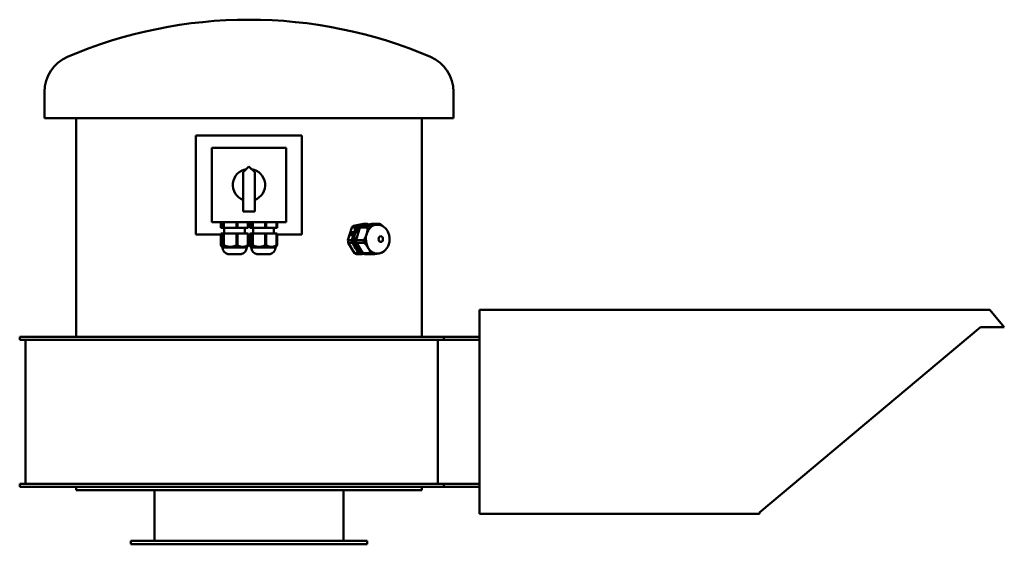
# Model space of a CAD drawing. Header units: millimetres. Extents: x 203 to 1057, y 218 to 673.
import ezdxf

# ---------------------------------------------------------------- set-up
doc = ezdxf.new("R2010")
doc.units = ezdxf.units.MM
doc.header["$LTSCALE"] = 3
doc.layers.add('Widoczne (ISO)', color=7, linetype='Continuous', lineweight=50)

msp = doc.modelspace()

# ---------------------------------------------------------------- linework, layer by layer
at = {"layer": 'Widoczne (ISO)'}
for p, q in [((224.21, 587.75), (224.21, 610.75)), ((579.21, 587.75), (579.21, 610.75)), ((579.21, 587.75), (224.21, 587.75)), ((251.71, 397.75), (251.71, 587.75)), ((551.71, 397.75), (551.71, 587.75)), ((447.71, 572.75), (355.71, 572.75)), ((355.71, 572.75), (355.71, 486.75)), ((447.71, 486.75), (447.71, 572.75)), ((369.46, 562), (433.96, 562)), ((369.46, 497.5), (369.46, 562)), ((433.96, 562), (433.96, 497.5)), ((396.71, 540.75), (401.71, 545.75)), ((396.71, 506.75), (396.71, 540.75)), ((401.71, 545.75), (406.71, 540.75)), ((406.71, 540.75), (406.71, 506.75)), ((406.71, 506.75), (396.71, 506.75)), ((433.96, 497.5), (369.46, 497.5)), ((377.35, 497.5), (377.35, 492.5)), ((379.4, 497.5), (379.4, 492.5)), ((379.96, 497.5), (379.96, 492.5)), ((390.96, 497.5), (390.96, 492.5)), ((391.82, 497.5), (391.82, 492.5)), ((400.77, 497.5), (400.77, 492.5)), ((401.06, 497.5), (401.06, 492.5)), ((402.37, 497.5), (402.37, 492.5)), ((404.37, 497.5), (404.37, 492.5)), ((404.92, 497.5), (404.92, 492.5)), ((415.9, 497.5), (415.9, 492.5)), ((416.76, 497.5), (416.76, 492.5)), ((425.74, 497.5), (425.74, 492.5)), ((426.04, 497.5), (426.04, 492.5)), ((501.16, 495.97), (498.12, 495.38)), ((508.23, 495.97), (499.37, 494.26)), ((504.41, 495.97), (501.16, 495.97)), ((514.99, 495.97), (508.23, 495.97)), ((377.35, 492.5), (379.4, 492.5)), ((377.35, 487.5), (379.4, 487.5)), ((377.35, 487.5), (377.35, 477.46)), ((379.4, 492.5), (379.96, 492.5)), ((379.4, 487.5), (379.96, 487.5)), ((379.4, 487.5), (379.4, 477.46)), ((379.96, 492.5), (390.96, 492.5)), ((379.96, 487.5), (390.96, 487.5)), ((379.96, 487.5), (379.96, 477.46)), ((380.21, 492.5), (380.21, 487.5)), ((390.96, 492.5), (391.82, 492.5)), ((390.96, 487.5), (390.96, 477.46)), ((390.96, 487.5), (391.82, 487.5)), ((391.82, 492.5), (400.77, 492.5)), ((391.82, 487.5), (400.77, 487.5)), ((391.82, 487.5), (391.82, 477.46)), ((398.21, 492.5), (398.21, 487.5)), ((400.77, 492.5), (401.06, 492.5)), ((400.77, 487.5), (401.06, 487.5)), ((400.77, 487.5), (400.77, 477.46)), ((401.06, 487.5), (401.06, 477.46)), ((402.37, 492.5), (404.37, 492.5)), ((402.37, 487.5), (404.37, 487.5)), ((402.37, 487.5), (402.37, 477.46)), ((404.37, 492.5), (404.92, 492.5)), ((404.37, 487.5), (404.92, 487.5)), ((404.37, 487.5), (404.37, 477.46)), ((404.92, 492.5), (415.9, 492.5)), ((404.92, 487.5), (415.9, 487.5)), ((404.92, 487.5), (404.92, 477.46)), ((405.21, 492.5), (405.21, 487.5)), ((415.9, 492.5), (416.76, 492.5)), ((415.9, 487.5), (415.9, 477.46)), ((415.9, 487.5), (416.76, 487.5)), ((416.76, 492.5), (425.74, 492.5)), ((416.76, 487.5), (425.74, 487.5)), ((416.76, 487.5), (416.76, 477.46)), ((423.21, 492.5), (423.21, 487.5)), ((425.74, 492.5), (426.04, 492.5)), ((425.74, 487.5), (426.04, 487.5)), ((425.74, 487.5), (425.74, 477.46)), ((426.04, 487.5), (426.04, 477.46)), ((490.87, 492.79), (487.57, 481.92)), ((490.46, 488.63), (489.69, 486.08)), ((490.3, 487.58), (490.25, 487.6)), ((490.47, 487.49), (490.25, 487.6)), ((490.52, 487.46), (490.3, 487.58)), ((490.37, 487.82), (490.42, 487.8)), ((490.46, 487.77), (490.39, 487.53)), ((490.64, 487.68), (490.42, 487.8)), ((492.23, 488.63), (490.46, 488.63)), ((490.69, 488.52), (490.46, 488.63)), ((490.52, 487.46), (490.47, 487.49)), ((490.69, 488.52), (490.55, 488.08)), ((492.2, 488.52), (490.69, 488.52)), ((494.12, 492.79), (490.87, 492.79)), ((491.2, 488.42), (491.23, 488.51)), ((491.42, 488.31), (491.2, 488.42)), ((491.37, 488.44), (491.23, 488.51)), ((491.39, 488.51), (491.36, 488.42)), ((491.42, 488.31), (491.44, 488.34)), ((491.45, 486.08), (492.23, 488.63)), ((491.53, 488.47), (491.76, 488.35)), ((491.82, 487.6), (491.75, 487.58)), ((491.77, 487.8), (491.84, 487.82)), ((491.95, 487.7), (491.77, 487.8)), ((491.9, 487.56), (491.82, 487.6)), ((491.96, 487.76), (491.84, 487.82)), ((498.12, 495.38), (492.3, 494.26)), ((495.55, 494.26), (492.3, 494.26)), ((497.94, 492.79), (494.64, 481.92)), ((504.7, 492.79), (497.94, 492.79)), ((506.12, 494.26), (499.37, 494.26)), ((513.06, 495.25), (512.79, 495.25)), ((355.71, 486.75), (377.35, 486.75)), ((401.06, 486.75), (402.37, 486.75)), ((426.04, 486.75), (447.71, 486.75)), ((490.82, 481.92), (487.57, 481.92)), ((491.08, 479.57), (487.84, 479.57)), ((487.84, 479.57), (493.4, 470.41)), ((489.69, 486.08), (491.45, 486.08)), ((490.11, 486.63), (489.94, 486.08)), ((490.16, 486.49), (490.22, 486.56)), ((490.3, 486.42), (490.16, 486.49)), ((490.44, 486.45), (490.22, 486.56)), ((490.31, 486.42), (490.25, 486.35)), ((490.32, 486.42), (490.31, 486.42)), ((490.38, 486.25), (490.61, 486.13)), ((490.41, 486.41), (490.44, 486.45)), ((491.06, 486.35), (491.04, 486.42)), ((491.27, 486.31), (491.04, 486.42)), ((491.28, 486.24), (491.06, 486.35)), ((491.22, 486.56), (491.23, 486.49)), ((491.45, 486.37), (491.23, 486.49)), ((491.28, 486.24), (491.27, 486.31)), ((501.4, 481.92), (494.64, 481.92)), ((501.66, 479.57), (494.91, 479.57)), ((494.91, 479.57), (500.47, 470.41)), ((378.71, 475.5), (378.03, 476.17)), ((399.71, 475.5), (378.71, 475.5)), ((399.71, 475.5), (400.38, 476.17)), ((403.71, 475.5), (403.04, 476.16)), ((424.71, 475.5), (403.71, 475.5)), ((424.71, 475.5), (425.37, 476.16)), ((496.65, 470.41), (493.4, 470.41)), ((507.22, 470.41), (500.47, 470.41)), ((513.06, 470.25), (512.79, 470.25)), ((394.96, 469.63), (383.46, 469.63)), ((419.96, 469.63), (408.46, 469.63)), ((498.34, 469.53), (495.09, 469.53)), ((508.91, 469.53), (502.16, 469.53)), ((1044.71, 421.25), (601.71, 421.25)), ((601.71, 421.25), (601.71, 244.25)), ((1057.29, 406.25), (1044.71, 421.25)), ((1036.58, 406.25), (844.71, 245.25)), ((1057.29, 406.25), (1036.58, 406.25)), ((202.71, 397.75), (202.71, 395.25)), ((202.71, 397.75), (202.75, 397.75)), ((202.75, 395.25), (202.71, 395.25)), ((202.75, 397.75), (402.76, 397.75)), ((402.76, 395.25), (202.75, 395.25)), ((207.71, 394.45), (207.71, 271.05)), ((402.76, 397.75), (570.71, 397.75)), ((570.71, 395.25), (402.76, 395.25)), ((565.71, 394.45), (565.71, 271.05)), ((570.71, 397.75), (570.71, 395.25)), ((601.71, 397.75), (570.71, 397.75)), ((570.71, 395.25), (601.71, 395.25)), ((202.75, 270.25), (202.71, 270.25)), ((202.71, 267.75), (202.71, 270.25)), ((202.75, 267.75), (202.71, 267.75)), ((402.76, 270.25), (202.75, 270.25)), ((402.76, 267.75), (202.75, 267.75)), ((251.71, 267.75), (251.71, 264.75)), ((570.71, 270.25), (402.76, 270.25)), ((570.71, 267.75), (402.76, 267.75)), ((551.71, 267.75), (551.71, 264.75)), ((570.71, 270.25), (601.71, 270.25)), ((570.71, 267.75), (570.71, 270.25)), ((570.71, 267.75), (601.71, 267.75)), ((551.71, 264.75), (251.71, 264.75)), ((319.71, 220.75), (319.71, 264.75)), ((483.71, 220.75), (483.71, 264.75)), ((844.71, 244.25), (601.71, 244.25)), ((844.71, 244.25), (844.71, 245.25)), ((299.21, 220.75), (504.21, 220.75)), ((299.21, 217.75), (299.21, 220.75)), ((299.21, 217.75), (504.21, 217.75)), ((504.21, 217.75), (504.21, 220.75))]:
    msp.add_line(p, q, dxfattribs=at)
for centre, radius, start, end in [((401.71, 273.25), 400, 66.79048, 113.20952), ((256.99, 610.75), 32.78, 113.20952, 180), ((546.43, 610.75), 32.78, 0, 66.79048), ((401.71, 529.75), 14, 98.91285, 249.07517), ((401.71, 529.75), 14, 290.92483, 81.08715), ((384.71, 475.5), 6, 180, 257.9753), ((393.71, 475.5), 6, 282.0247, 0), ((409.71, 475.5), 6, 180, 257.9753), ((418.71, 475.5), 6, 282.0247, 0), ((206.91, 394.45), 0.8, 0, 90), ((566.51, 394.45), 0.8, 90, 180), ((206.91, 271.05), 0.8, 270, 0), ((566.51, 271.05), 0.8, 180, 270)]:
    msp.add_arc(centre, radius, start, end, dxfattribs=at)
for centre, major_axis, ratio, start_param, end_param in [((501.37, 482.75), (0, 13.8), 0.766044, 5.880504, 5.991856), ((511.95, 482.75), (0, 13.8), 0.766044, 5.819737, 5.991856), ((490.96, 487.36), (-0.57, -1.11), 0.597555, 4.798276, 5.854578), ((490.5, 486.79), (-0.191, -0.37), 0.597555, 6.259438, 11.933238), ((490.57, 487.57), (-0.191, -0.37), 0.597555, 5.002801, 10.676601), ((490.96, 487.36), (-0.57, -1.11), 0.597555, 3.541639, 4.597941), ((490.79, 487.46), (-0.191, -0.37), 0.597555, 5.002801, 5.755895), ((490.79, 487.46), (-0.191, -0.37), 0.597555, 3.668883, 4.393416), ((491.07, 486.79), (0.191, 0.37), 0.597555, 4.374483, 10.048283), ((491.17, 488.05), (-0.191, -0.37), 0.597555, 3.746164, 9.419964), ((498.12, 482.75), (0, 13.8), 0.766044, 0.583749, 0.755868), ((491.39, 487.94), (-0.191, -0.37), 0.597555, 3.746164, 5.755895), ((491.48, 487.57), (0.191, 0.37), 0.597555, 5.63112, 11.30492), ((490.96, 487.36), (0.57, 1.11), 0.597555, 4.169957, 5.22626), ((490.96, 487.36), (0.57, 1.11), 0.597555, 5.426594, 6.482897), ((491.71, 487.46), (-0.191, -0.37), 0.597555, 3.668883, 5.755895), ((501.6, 482.75), (0, -12.5), 0.766044, 4.335, 5.382198), ((491.18, 487.24), (0.57, 1.11), 0.597555, 5.689183, 6.283185), ((501.6, 482.75), (0, 12.5), 0.766044, 0.14621, 1.193407), ((501.6, 482.75), (0, -11.15), 0.766044, 3.57532, 6.041044), ((501.37, 482.75), (0, 13.8), 0.766044, 0.583749, 0.755868), ((505.2, 482.75), (0, 13.8), 0.766044, 0.583749, 0.755868), ((501.6, 482.75), (0, 12.5), 0.766044, 6.096906, 6.429395), ((512.79, 482.75), (0, -12.5), 0.766044, 4.335, 5.382198), ((512.79, 482.75), (0, 12.5), 0.766044, 0.14621, 1.193407), ((511.95, 482.75), (0, 13.8), 0.766044, 0.583749, 0.755868), ((512.79, 482.75), (0, 12.5), 0.766044, 0, 0.14621), ((498.12, 482.75), (0, 13.8), 0.766044, 1.630947, 1.803066), ((490.96, 487.36), (-0.57, -1.11), 0.597555, 6.054913, 7.111215), ((490.73, 486.68), (-0.191, -0.37), 0.597555, 3.668883, 5.650053), ((491.18, 487.24), (-0.57, -1.11), 0.597555, 0, 0.82803), ((501.37, 482.75), (0, 13.8), 0.766044, 1.630947, 1.803066), ((491.29, 486.68), (-0.191, -0.37), 0.597555, 3.668883, 5.755895), ((491.18, 487.24), (0.57, 1.11), 0.597555, 4.169957, 4.335352), ((505.2, 482.75), (0, 13.8), 0.766044, 1.630947, 1.803066), ((511.95, 482.75), (0, 13.8), 0.766044, 1.630947, 1.803066), ((379.68, 489.91), (0, -12.46), 0.64406, 6.248424, 6.317947), ((391.39, 489.91), (0, -12.46), 0.984518, 6.248424, 6.317947), ((400.91, 489.91), (0, -12.46), 0.340458, 6.248424, 6.317947), ((404.64, 489.91), (0, -12.46), 0.640418, 6.248424, 6.317947), ((416.33, 489.91), (0, -12.46), 0.98534, 6.248424, 6.317947), ((425.89, 489.91), (0, -12.46), 0.344922, 6.248424, 6.317947), ((498.12, 482.75), (0, -13.8), 0.766044, 5.819737, 5.991856), ((501.6, 482.75), (0, -12.5), 0.766044, 5.382198, 6.179917), ((501.37, 482.75), (0, -13.8), 0.766044, 5.819737, 5.991856), ((505.2, 482.75), (0, -13.8), 0.766044, 5.819737, 5.991856), ((512.79, 482.75), (0, -12.5), 0.766044, 5.382198, 6.283185), ((511.95, 482.75), (0, -13.8), 0.766044, 5.819737, 5.991856), ((511.95, 482.75), (0, -13.8), 0.766044, 0.583749, 0.68521)]:
    msp.add_ellipse(centre, major_axis=major_axis, ratio=ratio, start_param=start_param, end_param=end_param, dxfattribs=at)
msp.add_ellipse((516.12, 482.75), major_axis=(0, 2.5), ratio=0.766044, dxfattribs=at)
for points, weights in [([(500.2, 495.12), (502.31, 495.52), (504.41, 495.97)], [1.95540500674, 1.95540500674, 1.8587500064]), ([(511.39, 495.12), (513.5, 495.52), (514.99, 495.97)], [1.51234051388, 1.51234051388, 1.43758603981]), ([(490.82, 481.92), (491.91, 484.77), (492.69, 487.36)], [1.8587500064, 1.95540500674, 1.95540500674]), ([(492.69, 487.36), (493.48, 489.94), (494.12, 492.79)], [1.95540500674, 1.95540500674, 1.8587500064]), ([(495.55, 494.26), (498.09, 494.71), (500.2, 495.12)], [1.8587500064, 1.95540500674, 1.95540500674]), ([(501.4, 481.92), (503.1, 484.77), (503.88, 487.36)], [1.43758603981, 1.51234051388, 1.51234051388]), ([(503.88, 487.36), (504.67, 489.94), (504.7, 492.79)], [1.51234051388, 1.51234051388, 1.43758603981]), ([(506.12, 494.26), (509.28, 494.71), (511.39, 495.12)], [1.43758603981, 1.51234051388, 1.51234051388]), ([(516.68, 495.09), (517.17, 494.58), (517.62, 494.07)], [1.43758603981, 1.45309098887, 1.46538003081]), ([(494.09, 474.99), (492.77, 477.17), (491.08, 479.57)], [1.95540500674, 1.95540500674, 1.8587500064]), ([(505.28, 474.99), (503.96, 477.17), (501.66, 479.57)], [1.51234051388, 1.51234051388, 1.43758603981]), ([(377.35, 477.46), (378.38, 474.71), (379.4, 477.46)], [1.05441349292, 1.19428937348, 1.05441349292]), ([(379.96, 477.46), (385.46, 474.71), (390.96, 477.46)], [1.05441349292, 1.19428937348, 1.05441349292]), ([(391.82, 477.46), (396.29, 474.71), (400.77, 477.46)], [1.05441349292, 1.19428937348, 1.05441349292]), ([(401.06, 477.46), (400.7, 476.5), (400.38, 476.17)], [1.05441349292, 1.09958317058, 1.11557984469]), ([(402.37, 477.46), (403.37, 474.71), (404.37, 477.46)], [1.05441349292, 1.19428937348, 1.05441349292]), ([(404.92, 477.46), (410.41, 474.71), (415.9, 477.46)], [1.05441349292, 1.19428937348, 1.05441349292]), ([(416.76, 477.46), (421.25, 474.71), (425.74, 477.46)], [1.05441349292, 1.19428937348, 1.05441349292]), ([(426.04, 477.46), (425.69, 476.48), (425.37, 476.16)], [1.05441349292, 1.10025441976, 1.11604884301]), ([(496.65, 470.41), (495.41, 472.81), (494.09, 474.99)], [1.8587500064, 1.95540500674, 1.95540500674]), ([(501.1, 470.03), (499.81, 469.79), (498.34, 469.53)], [1.93710450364, 1.91334748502, 1.8587500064]), ([(507.22, 470.41), (506.6, 472.81), (505.28, 474.99)], [1.43758603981, 1.51234051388, 1.51234051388]), ([(513.53, 470.26), (511.62, 469.91), (508.91, 469.53)], [1.51066970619, 1.50116463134, 1.43758603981]), ([(517.78, 471.24), (517.12, 471.04), (516.37, 470.85)], [1.43758603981, 1.46953817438, 1.48783308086])]:
    msp.add_rational_spline(points, weights, degree=2, dxfattribs=at)
msp.add_open_spline([(513.06, 470.25), (514.13, 470.25), (515.2, 470.44), (517.24, 471.16), (518.2, 471.71), (519.99, 473.11), (520.79, 473.99), (522.17, 476.03), (522.72, 477.2), (523.5, 479.73), (523.72, 481.08), (523.77, 483.82), (523.61, 485.2), (522.9, 487.85), (522.36, 489.11), (520.92, 491.37), (520.04, 492.36), (518.05, 493.9), (516.97, 494.48), (514.91, 495.11), (513.99, 495.25), (513.06, 495.25)], degree=3, knots=[3.141593, 3.141593, 3.141593, 3.141593, 3.406438, 3.406438, 3.68271, 3.68271, 3.988491, 3.988491, 4.327279, 4.327279, 4.685228, 4.685228, 5.048159, 5.048159, 5.407465, 5.407465, 5.748667, 5.748667, 6.053657, 6.053657, 6.283185, 6.283185, 6.283185, 6.283185], dxfattribs=at)

doc.saveas('drawing.dxf')
